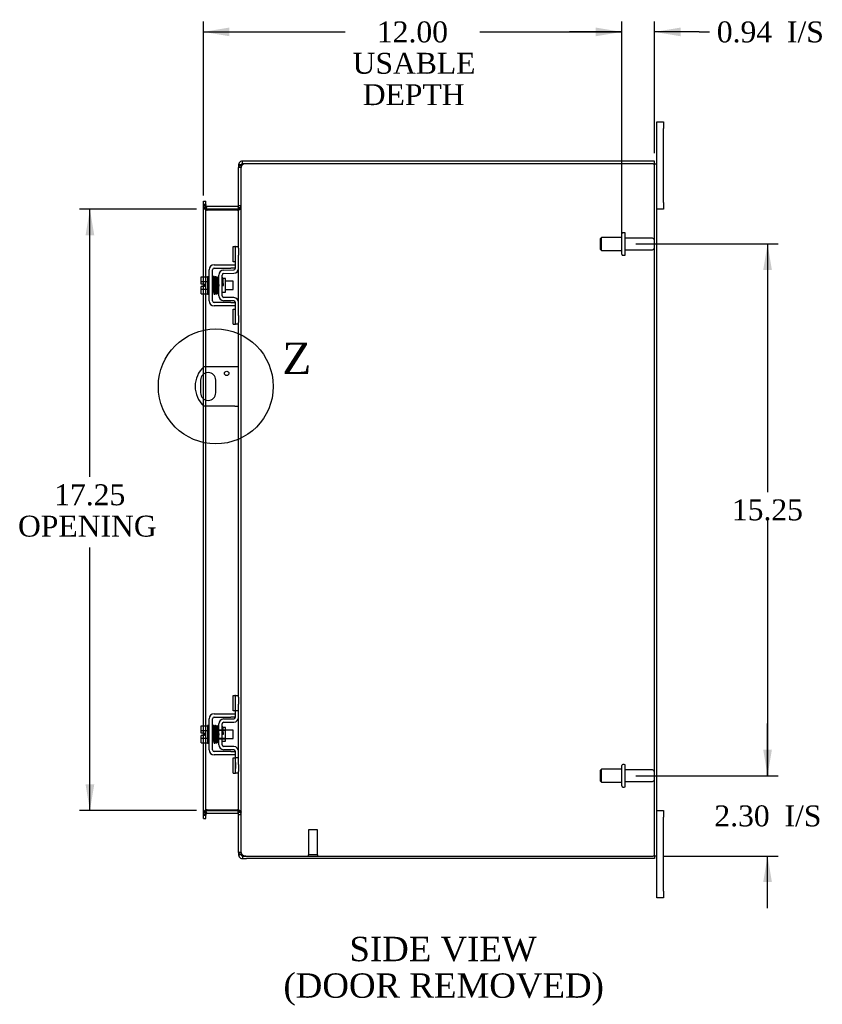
# Model space of a CAD drawing. Header units: inches. Extents: x 4 to 119, y 2 to 80.
# Tile 5 of 8: x 62 to 85, y 26 to 54. Entities that reach past the tile are written whole.
import ezdxf
from ezdxf.enums import TextEntityAlignment as Align
from ezdxf.lldxf.tags import DXFTag

# ---------------------------------------------------------------- set-up
doc = ezdxf.new("R2010")
doc.units = ezdxf.units.IN
doc.header["$MEASUREMENT"] = 0
doc.layers.get('0').update_dxf_attribs({"linetype": 'CONTINUOUS'})
for name, color, linetype in [('COM40153-1', 7, 'CONTINUOUS'), ('COM42667', 7, 'CONTINUOUS'), ('COM42780', 7, 'CONTINUOUS'), ('COM48471', 7, 'CONTINUOUS'), ('COM48507', 7, 'CONTINUOUS'), ('DEFAULT', 7, 'CONTINUOUS'), ('FET07710', 7, 'CONTINUOUS'), ('SCC19011', 7, 'CONTINUOUS'), ('SPR20265', 7, 'CONTINUOUS'), ('STD21878', 7, 'CONTINUOUS'), ('STD26094', 7, 'CONTINUOUS'), ('WAF25035', 7, 'CONTINUOUS')]:
    doc.layers.add(name, color=color, linetype=linetype)
doc.styles.add('SEACAD_TIMES_NEW_ROMAN', font='times.ttf')
tags = doc.linetypes.add('CENTER2', pattern=[1.125, 0.75, -0.125, 0.125, -0.125]).pattern_tags.tags
tags[10:11] = [DXFTag(74, 4), DXFTag(75, 0), DXFTag(340, '0'), DXFTag(46, 0.0), DXFTag(50, 0.0), DXFTag(44, 0.0), DXFTag(45, 0.0)]
tags[8:9] = [DXFTag(74, 4), DXFTag(75, 0), DXFTag(340, '0'), DXFTag(46, 0.0), DXFTag(50, 0.0), DXFTag(44, 0.0), DXFTag(45, 0.0)]
tags[6:7] = [DXFTag(74, 4), DXFTag(75, 0), DXFTag(340, '0'), DXFTag(46, 0.0), DXFTag(50, 0.0), DXFTag(44, 0.0), DXFTag(45, 0.0)]
tags[4:5] = [DXFTag(74, 4), DXFTag(75, 0), DXFTag(340, '0'), DXFTag(46, 0.0), DXFTag(50, 0.0), DXFTag(44, 0.0), DXFTag(45, 0.0)]

# ---------------------------------------------------------------- blocks, each defined once
blk = doc.blocks.new('GDIMGGROUP9')
at = {"layer": 'DEFAULT', "linetype": 'Continuous'}
for points in [[(83.167, 33.395), (82.917, 33.395), (83.042, 32.645)], [(83.167, 29.592), (83.042, 30.342), (82.917, 29.592)]]:
    blk.add_hatch(color=136, dxfattribs=at).paths.add_polyline_path(points)
at = {"layer": 'DEFAULT', "color": 136, "linetype": 'Continuous'}
for p, q in [((83.042, 32.645), (83.042, 34.145)), ((79.261, 32.645), (83.342, 32.645)), ((80.062, 30.342), (83.342, 30.342)), ((83.042, 28.842), (83.042, 30.342))]:
    blk.add_line(p, q, dxfattribs=at)
at = {"layer": 'DEFAULT', "color": 136, "linetype": 'Continuous', "style": 'SEACAD_TIMES_NEW_ROMAN'}
for s, p in [('2.30', (81.516, 31.793)), ('I/S', (83.529, 31.793))]:
    blk.add_text(s, height=0.6, dxfattribs=at).set_placement(p, align=Align.TOP_LEFT)
blk = doc.blocks.new('GDIMGGROUP10')
at = {"layer": 'DEFAULT', "linetype": 'Continuous'}
for points in [[(83.167, 47.145), (83.042, 47.895), (82.917, 47.145)], [(83.167, 33.395), (82.917, 33.395), (83.042, 32.645)]]:
    blk.add_hatch(color=136, dxfattribs=at).paths.add_polyline_path(points)
at = {"layer": 'DEFAULT', "color": 136, "linetype": 'Continuous'}
for p, q in [((79.261, 47.895), (83.342, 47.895)), ((83.042, 47.895), (83.042, 40.78)), ((83.042, 39.97), (83.042, 32.645)), ((79.261, 32.645), (83.342, 32.645))]:
    blk.add_line(p, q, dxfattribs=at)
at = {"layer": 'DEFAULT', "color": 136, "linetype": 'Continuous', "style": 'SEACAD_TIMES_NEW_ROMAN'}
blk.add_text('15.25', height=0.6, dxfattribs=at).set_placement((82.018, 40.57), align=Align.TOP_LEFT)
blk = doc.blocks.new('GDIMGGROUP19')
at = {"layer": 'DEFAULT', "linetype": 'Continuous'}
for points in [[(63.478, 48.145), (63.728, 48.145), (63.603, 48.895)], [(63.478, 32.395), (63.603, 31.645), (63.728, 32.395)]]:
    blk.add_hatch(color=136, dxfattribs=at).paths.add_polyline_path(points)
at = {"layer": 'DEFAULT', "color": 136, "linetype": 'Continuous'}
for p, q in [((66.665, 48.895), (63.303, 48.895)), ((63.603, 41.213), (63.603, 48.895)), ((63.603, 31.645), (63.603, 39.188)), ((66.665, 31.645), (63.303, 31.645))]:
    blk.add_line(p, q, dxfattribs=at)
at = {"layer": 'DEFAULT', "color": 136, "linetype": 'Continuous', "style": 'SEACAD_TIMES_NEW_ROMAN'}
for s, p in [('17.25', (62.579, 41.003)), ('OPENING ', (61.541, 40.103))]:
    blk.add_text(s, height=0.6, dxfattribs=at).set_placement(p, align=Align.TOP_LEFT)
blk = doc.blocks.new('GDIMGGROUP25')
at = {"layer": 'DEFAULT', "linetype": 'Continuous'}
for points in [[(67.607, 54.103), (66.857, 53.978), (67.607, 53.853)], [(78.111, 54.103), (78.111, 53.853), (78.861, 53.978)]]:
    blk.add_hatch(color=136, dxfattribs=at).paths.add_polyline_path(points)
at = {"layer": 'DEFAULT', "color": 136, "linetype": 'Continuous'}
for p, q in [((66.857, 49.29), (66.857, 54.278)), ((78.861, 48.195), (78.861, 54.278)), ((66.857, 53.978), (70.929, 53.978)), ((74.79, 53.978), (78.861, 53.978))]:
    blk.add_line(p, q, dxfattribs=at)
at = {"layer": 'DEFAULT', "color": 136, "linetype": 'Continuous', "style": 'SEACAD_TIMES_NEW_ROMAN'}
for s, p in [('12.00', (71.836, 54.278)), ('USABLE', (71.139, 53.378)), ('DEPTH', (71.43, 52.478))]:
    blk.add_text(s, height=0.6, dxfattribs=at).set_placement(p, align=Align.TOP_LEFT)
blk = doc.blocks.new('GDIMGGROUP26')
at = {"layer": 'DEFAULT', "linetype": 'Continuous'}
for points in [[(78.111, 54.103), (78.111, 53.853), (78.861, 53.978)], [(80.548, 54.103), (79.798, 53.978), (80.548, 53.853)]]:
    blk.add_hatch(color=136, dxfattribs=at).paths.add_polyline_path(points)
at = {"layer": 'DEFAULT', "color": 136, "linetype": 'Continuous'}
for p, q in [((78.861, 48.195), (78.861, 54.278)), ((79.798, 50.498), (79.798, 54.278)), ((78.861, 53.978), (77.361, 53.978)), ((81.076, 53.978), (79.798, 53.978)), ((81.076, 53.978), (81.376, 53.978))]:
    blk.add_line(p, q, dxfattribs=at)
at = {"layer": 'DEFAULT', "color": 136, "linetype": 'Continuous', "style": 'SEACAD_TIMES_NEW_ROMAN'}
for s, p in [('0.94', (81.586, 54.278)), ('I/S', (83.599, 54.278))]:
    blk.add_text(s, height=0.6, dxfattribs=at).set_placement(p, align=Align.TOP_LEFT)
blk = doc.blocks.new('SE1')
at = {"color": 136, "linetype": 'Continuous', "style": 'SEACAD_TIMES_NEW_ROMAN'}
blk.add_text('Z', height=0.9, dxfattribs=at).set_placement((69.122, 45.067), align=Align.TOP_LEFT)
blk = doc.blocks.new('SE')
at = {"layer": 'DEFAULT', "color": 7, "linetype": 'CENTER2'}
blk.add_circle((67.214, 43.81), 1.648, dxfattribs=at)
at = {"layer": 'DEFAULT'}
blk.add_blockref('SE1', (0, 0), dxfattribs=at)

msp = doc.modelspace()

# ---------------------------------------------------------------- linework, layer by layer
at = {"layer": 'COM40153-1', "color": 7}
for p, q in [((67.762, 44.372), (66.874, 44.372)), ((67.87, 44.372), (67.762, 44.372)), ((66.777, 43.991), (66.777, 43.628)), ((67.214, 43.628), (67.214, 43.991)), ((67.762, 43.247), (66.874, 43.247)), ((67.762, 43.247), (67.87, 43.247))]:
    msp.add_line(p, q, dxfattribs=at)
msp.add_circle((67.526, 44.185), 0.0625, dxfattribs=at)
for centre, radius, start, end in [((67.37, 43.81), 0.75, 131.4096, 228.5904), ((66.995, 43.991), 0.218, 0, 180), ((66.995, 43.628), 0.218, 180, 0)]:
    msp.add_arc(centre, radius, start, end, dxfattribs=at)
at = {"layer": 'COM42667', "color": 7}
for p, q in [((67.168, 47.297), (67.65, 47.297)), ((67.168, 47.202), (67.65, 47.202)), ((67.65, 47.297), (67.775, 47.297)), ((67.775, 47.202), (67.65, 47.202)), ((67.025, 46.262), (67.025, 47.154)), ((67.12, 46.262), (67.12, 47.154)), ((67.65, 46.214), (67.168, 46.214)), ((67.65, 46.119), (67.168, 46.119)), ((67.65, 46.214), (67.775, 46.214)), ((67.775, 46.119), (67.65, 46.119)), ((67.025, 33.386), (67.025, 34.278)), ((67.12, 33.386), (67.12, 34.278)), ((67.168, 34.421), (67.65, 34.421)), ((67.168, 34.326), (67.65, 34.326)), ((67.65, 34.421), (67.775, 34.421)), ((67.775, 34.326), (67.65, 34.326)), ((67.65, 33.338), (67.168, 33.338)), ((67.65, 33.338), (67.775, 33.338)), ((67.65, 33.243), (67.168, 33.243)), ((67.775, 33.243), (67.65, 33.243))]:
    msp.add_line(p, q, dxfattribs=at)
for centre, radius, start, end in [((67.168, 47.154), 0.143, 90, 180), ((67.168, 47.154), 0.048, 90, 180), ((67.168, 46.262), 0.143, 180, 270), ((67.168, 46.262), 0.048, 180, 270), ((67.168, 34.278), 0.143, 90, 180), ((67.168, 34.278), 0.048, 90, 180), ((67.168, 33.386), 0.143, 180, 270), ((67.168, 33.386), 0.048, 180, 270)]:
    msp.add_arc(centre, radius, start, end, dxfattribs=at)
at = {"layer": 'COM42780', "color": 7}
for p, q in [((67.711, 47.386), (67.711, 47.823)), ((67.711, 47.823), (67.761, 47.823)), ((67.775, 47.823), (67.761, 47.823)), ((67.775, 47.573), (67.775, 47.823)), ((67.775, 47.823), (67.87, 47.823)), ((67.87, 47.777), (67.87, 47.573)), ((67.775, 47.201), (67.775, 47.573)), ((67.87, 47.201), (67.87, 47.573)), ((67.761, 47.386), (67.711, 47.386)), ((67.761, 47.386), (67.775, 47.386)), ((67.298, 46.411), (67.298, 47.005)), ((67.393, 46.411), (67.393, 47.005)), ((67.488, 46.903), (67.422, 46.903)), ((67.439, 47.148), (67.728, 47.153)), ((67.441, 47.053), (67.73, 47.058)), ((67.488, 46.513), (67.488, 46.903)), ((67.393, 46.513), (67.488, 46.513)), ((67.73, 46.358), (67.441, 46.363)), ((67.728, 46.263), (67.439, 46.268)), ((67.775, 45.843), (67.775, 46.215)), ((67.87, 45.843), (67.87, 46.215)), ((67.711, 45.593), (67.711, 46.03)), ((67.711, 46.03), (67.761, 46.03)), ((67.775, 46.03), (67.761, 46.03)), ((67.775, 45.593), (67.775, 45.843)), ((67.87, 45.843), (67.87, 45.639)), ((67.711, 45.593), (67.761, 45.593)), ((67.761, 45.593), (67.775, 45.593)), ((67.87, 45.593), (67.775, 45.593)), ((67.711, 34.51), (67.711, 34.947)), ((67.711, 34.947), (67.761, 34.947)), ((67.775, 34.947), (67.761, 34.947)), ((67.775, 34.697), (67.775, 34.947)), ((67.775, 34.947), (67.87, 34.947)), ((67.778, 34.51), (67.778, 34.947)), ((67.87, 34.901), (67.87, 34.697)), ((67.761, 34.51), (67.711, 34.51)), ((67.761, 34.51), (67.775, 34.51)), ((67.775, 34.325), (67.775, 34.697)), ((67.87, 34.51), (67.775, 34.51)), ((67.87, 34.325), (67.87, 34.697)), ((67.439, 34.272), (67.728, 34.277)), ((67.441, 34.177), (67.73, 34.182)), ((67.298, 33.535), (67.298, 34.129)), ((67.298, 33.957), (67.488, 33.957)), ((67.488, 33.938), (67.298, 33.938)), ((67.393, 33.535), (67.393, 34.129)), ((67.422, 34.027), (67.393, 34.027)), ((67.488, 34.027), (67.422, 34.027)), ((67.488, 33.637), (67.488, 34.027)), ((67.298, 33.725), (67.488, 33.725)), ((67.298, 33.707), (67.488, 33.707)), ((67.393, 33.637), (67.488, 33.637)), ((67.728, 33.387), (67.439, 33.392)), ((67.73, 33.482), (67.441, 33.487)), ((67.775, 32.967), (67.775, 33.339)), ((67.87, 32.967), (67.87, 33.339)), ((67.711, 32.717), (67.711, 33.154)), ((67.711, 33.154), (67.761, 33.154)), ((67.775, 33.154), (67.761, 33.154)), ((67.87, 33.154), (67.775, 33.154)), ((67.778, 32.717), (67.778, 33.154)), ((67.776, 33.022), (67.775, 33.022)), ((67.776, 32.991), (67.775, 32.991)), ((67.775, 32.717), (67.775, 32.967)), ((67.776, 32.912), (67.775, 32.912)), ((67.776, 32.907), (67.775, 32.907)), ((67.776, 32.882), (67.775, 32.882)), ((67.776, 32.848), (67.775, 32.848)), ((67.776, 33.022), (67.776, 32.907)), ((67.776, 32.907), (67.776, 32.882)), ((67.776, 32.882), (67.776, 32.848)), ((67.87, 32.967), (67.87, 32.763)), ((67.711, 32.717), (67.761, 32.717)), ((67.761, 32.717), (67.775, 32.717)), ((67.87, 32.717), (67.775, 32.717))]:
    msp.add_line(p, q, dxfattribs=at)
for centre, radius, start, end in [((67.727, 47.201), 0.048, 271, 0), ((67.727, 47.201), 0.143, 271, 0), ((67.441, 47.005), 0.143, 91, 180), ((67.441, 47.005), 0.048, 91, 180), ((67.441, 46.411), 0.143, 180, 269), ((67.441, 46.411), 0.048, 180, 269), ((67.727, 46.215), 0.143, 0, 89), ((67.727, 46.215), 0.048, 0, 89), ((67.441, 34.129), 0.143, 91, 180), ((67.441, 34.129), 0.048, 91, 180), ((67.727, 34.325), 0.048, 271, 0), ((67.727, 34.325), 0.143, 271, 0), ((67.441, 33.535), 0.143, 180, 269), ((67.441, 33.535), 0.048, 180, 269), ((67.727, 33.339), 0.048, 0, 89), ((67.727, 33.339), 0.143, 0, 89)]:
    msp.add_arc(centre, radius, start, end, dxfattribs=at)
at = {"layer": 'COM48471', "color": 7}
for p, q in [((67.942, 50.093), (67.87, 50.093)), ((67.87, 47.777), (67.87, 50.093)), ((67.942, 50.093), (67.948, 50.125)), ((67.942, 30.447), (67.942, 50.093)), ((79.762, 50.198), (68.096, 50.198)), ((79.762, 50.198), (79.87, 50.198)), ((79.798, 30.342), (79.798, 50.198)), ((79.87, 30.342), (79.87, 50.198)), ((66.857, 48.99), (66.857, 49.03)), ((66.929, 49.03), (66.857, 49.03)), ((66.857, 46.949), (66.857, 48.99)), ((66.929, 48.955), (66.857, 48.955)), ((66.929, 49.03), (66.929, 48.99)), ((66.929, 46.949), (66.929, 48.99)), ((66.953, 48.87), (66.929, 48.87)), ((66.953, 48.87), (66.965, 48.87)), ((67.834, 48.87), (66.965, 48.87)), ((67.834, 48.87), (67.844, 48.87)), ((67.844, 48.87), (67.865, 48.87)), ((67.87, 48.944), (67.942, 48.944)), ((67.87, 46.215), (67.87, 47.201)), ((66.857, 46.742), (66.857, 46.949)), ((66.929, 46.467), (66.929, 46.949)), ((66.857, 46.674), (66.857, 46.742)), ((66.857, 46.467), (66.857, 46.674)), ((66.857, 44.357), (66.857, 46.467)), ((66.929, 44.372), (66.929, 46.467)), ((67.87, 34.901), (67.87, 45.639)), ((66.857, 44.161), (66.857, 44.357)), ((66.929, 44.2), (66.929, 44.372)), ((66.857, 43.459), (66.857, 44.161)), ((66.929, 43.42), (66.929, 44.2)), ((66.857, 43.263), (66.857, 43.459)), ((66.857, 34.073), (66.857, 43.263)), ((66.929, 43.247), (66.929, 43.42)), ((66.929, 34.073), (66.929, 43.247)), ((67.87, 33.339), (67.87, 34.325)), ((66.857, 33.866), (66.857, 34.073)), ((66.929, 33.591), (66.929, 34.073)), ((66.857, 33.798), (66.857, 33.866)), ((66.857, 33.591), (66.857, 33.798)), ((66.857, 31.549), (66.857, 33.591)), ((66.929, 31.549), (66.929, 33.591)), ((67.87, 30.447), (67.87, 32.763)), ((66.953, 31.67), (66.929, 31.67)), ((66.965, 31.67), (66.953, 31.67)), ((66.965, 31.67), (67.834, 31.67)), ((67.844, 31.67), (67.834, 31.67)), ((67.844, 31.67), (67.865, 31.67)), ((66.929, 31.585), (66.857, 31.585)), ((66.857, 31.509), (66.857, 31.549)), ((66.857, 31.509), (66.929, 31.509)), ((66.929, 31.549), (66.929, 31.509)), ((67.87, 31.596), (67.942, 31.596)), ((67.942, 30.447), (67.87, 30.447)), ((67.948, 30.414), (67.942, 30.447)), ((68.096, 30.342), (79.762, 30.342)), ((79.87, 30.342), (79.762, 30.342))]:
    msp.add_line(p, q, dxfattribs=at)
for centre, radius, start, end in [((67.918, 50.089), 0.0474, 129.5351, 175.4044), ((68.024, 49.954), 0.219, 101.9896, 128.4732), ((68.039, 50.093), 0.0967, 128.9792, 160.4725), ((68.096, 49.948), 0.25, 90, 118.1546), ((67.118, 48.962), 0.189, 182.2399, 209.1867), ((67.728, 48.952), 0.142, 324.6894, 356.6558), ((67.118, 31.578), 0.189, 150.8133, 177.7601), ((67.728, 31.587), 0.142, 3.3442, 35.3106), ((67.918, 30.451), 0.0474, 184.5956, 230.4649), ((68.039, 30.447), 0.0967, 199.5275, 231.0208), ((68.096, 30.592), 0.25, 241.8454, 270)]:
    msp.add_arc(centre, radius, start, end, dxfattribs=at)
for points, knots in [([(66.857, 48.955), (66.857, 48.948), (66.859, 48.941), (66.866, 48.926), (66.871, 48.919), (66.883, 48.905), (66.891, 48.898), (66.909, 48.884), (66.918, 48.877), (66.929, 48.87)], [0, 0, 0, 0, 0.25, 0.25, 0.5, 0.5, 0.75, 0.75, 1, 1, 1, 1]), ([(66.929, 48.87), (66.918, 48.877), (66.909, 48.884), (66.891, 48.898), (66.883, 48.905), (66.877, 48.912)], [0, 0, 0, 0, 0.25, 0.25, 0.5, 0.5, 0.5, 0.5]), ([(67.865, 48.87), (67.876, 48.876), (67.886, 48.882), (67.905, 48.895), (67.914, 48.901), (67.928, 48.913), (67.933, 48.919), (67.94, 48.932), (67.942, 48.938), (67.942, 48.944)], [0, 0, 0, 0, 0.25, 0.25, 0.5, 0.5, 0.75, 0.75, 1, 1, 1, 1]), ([(66.929, 31.67), (66.918, 31.663), (66.909, 31.656), (66.891, 31.641), (66.883, 31.634), (66.871, 31.62), (66.866, 31.613), (66.859, 31.599), (66.857, 31.592), (66.857, 31.585)], [0, 0, 0, 0, 0.25, 0.25, 0.5, 0.5, 0.75, 0.75, 1, 1, 1, 1]), ([(67.865, 31.67), (67.876, 31.663), (67.886, 31.657), (67.905, 31.645), (67.914, 31.639), (67.928, 31.626), (67.933, 31.62), (67.94, 31.608), (67.942, 31.602), (67.942, 31.596)], [0, 0, 0, 0, 0.25, 0.25, 0.5, 0.5, 0.75, 0.75, 1, 1, 1, 1]), ([(67.942, 31.596), (67.942, 31.602), (67.94, 31.608), (67.933, 31.62), (67.928, 31.626), (67.914, 31.639), (67.905, 31.645), (67.886, 31.657), (67.876, 31.663), (67.865, 31.67)], [0, 0, 0, 0, 0.25, 0.25, 0.5, 0.5, 0.75, 0.75, 1, 1, 1, 1]), ([(67.887, 30.414), (67.889, 30.413), (67.891, 30.411), (67.895, 30.408), (67.899, 30.405), (67.903, 30.402), (67.908, 30.399), (67.913, 30.396), (67.918, 30.393), (67.926, 30.39), (67.936, 30.385), (67.948, 30.381), (67.959, 30.377), (67.969, 30.374), (67.975, 30.372), (67.978, 30.371)], [0, 0, 0, 0, 0.058508, 0.117588, 0.177234, 0.23744, 0.298196, 0.359495, 0.421327, 0.483683, 0.609872, 0.738031, 0.824554, 0.911887, 1, 1, 1, 1])]:
    msp.add_open_spline(points, degree=3, knots=knots, dxfattribs=at)
at = {"layer": 'COM48507', "color": 7}
for p, q in [((67.978, 50.198), (67.978, 50.27)), ((68.096, 50.27), (67.978, 50.27)), ((79.798, 50.27), (68.096, 50.27)), ((79.798, 50.198), (79.798, 50.27)), ((67.87, 50.162), (67.87, 50.093)), ((67.942, 50.162), (67.87, 50.162)), ((67.948, 50.181), (67.942, 50.162)), ((67.942, 50.162), (67.942, 50.093)), ((68.096, 50.198), (67.978, 50.198)), ((66.857, 49.125), (66.929, 49.125)), ((66.857, 49.054), (66.857, 49.125)), ((66.857, 49.03), (66.857, 49.054)), ((66.929, 49.003), (66.857, 49.003)), ((66.929, 49.054), (66.929, 49.125)), ((66.929, 49.03), (66.929, 49.054)), ((66.935, 48.918), (66.929, 48.901)), ((66.953, 48.969), (66.935, 48.918)), ((67.834, 48.967), (66.965, 48.967)), ((67.834, 48.895), (66.965, 48.895)), ((67.844, 48.968), (67.863, 48.906)), ((67.863, 48.906), (67.865, 48.899)), ((67.87, 49.003), (67.942, 49.003)), ((66.935, 31.621), (66.929, 31.638)), ((66.965, 31.645), (67.834, 31.645)), ((67.844, 31.571), (67.863, 31.634)), ((67.863, 31.634), (67.865, 31.641)), ((66.929, 31.537), (66.857, 31.537)), ((66.857, 31.485), (66.857, 31.509)), ((66.857, 31.415), (66.857, 31.485)), ((66.857, 31.415), (66.929, 31.415)), ((66.929, 31.485), (66.929, 31.509)), ((66.929, 31.415), (66.929, 31.485)), ((66.953, 31.571), (66.935, 31.621)), ((66.965, 31.573), (67.834, 31.573)), ((67.87, 31.537), (67.942, 31.537)), ((67.87, 30.447), (67.87, 30.378)), ((67.942, 30.378), (67.87, 30.378)), ((67.942, 30.447), (67.942, 30.378)), ((67.942, 30.378), (67.948, 30.358)), ((67.978, 30.342), (67.978, 30.27)), ((67.978, 30.342), (68.096, 30.342)), ((67.978, 30.27), (68.096, 30.27)), ((79.798, 30.27), (68.096, 30.27)), ((79.798, 30.342), (79.798, 30.27))]:
    msp.add_line(p, q, dxfattribs=at)
for centre, radius, start, end in [((67.978, 50.162), 0.108, 90, 147.3569), ((67.978, 50.162), 0.108, 147.3569, 180), ((67.978, 50.162), 0.036, 90, 147.3569), ((66.965, 49.003), 0.108, 180, 250.2179), ((66.965, 49.003), 0.036, 180, 250.2179), ((66.965, 49.003), 0.108, 250.2179, 257.0013), ((66.965, 49.003), 0.108, 257.0013, 270), ((66.965, 49.003), 0.036, 250.2179, 270), ((67.834, 49.003), 0.036, 270, 286.2205), ((67.834, 49.003), 0.108, 270, 286.2205), ((67.834, 49.003), 0.036, 286.2205, 0), ((67.834, 49.003), 0.108, 286.2205, 360), ((66.965, 31.537), 0.108, 109.7821, 180), ((66.965, 31.537), 0.108, 102.9987, 109.7821), ((66.965, 31.537), 0.108, 90, 102.9987), ((67.834, 31.537), 0.108, 73.7795, 90), ((67.834, 31.537), 0.108, 0, 73.7795), ((66.965, 31.537), 0.036, 109.7821, 180), ((66.965, 31.537), 0.036, 90, 109.7821), ((67.834, 31.537), 0.036, 73.7795, 90), ((67.834, 31.537), 0.036, 0, 73.7795), ((67.978, 30.378), 0.108, 180, 212.6431), ((67.978, 30.378), 0.108, 212.6431, 270), ((67.978, 30.378), 0.036, 212.6431, 270)]:
    msp.add_arc(centre, radius, start, end, dxfattribs=at)
at = {"layer": 'FET07710', "color": 7}
for p, q in [((79.87, 51.207), (79.87, 51.395)), ((79.87, 51.395), (80.057, 51.395)), ((79.87, 50.198), (79.87, 51.207)), ((80.057, 51.395), (80.057, 51.207)), ((80.057, 49.082), (80.057, 51.207)), ((80.057, 48.895), (79.87, 48.895)), ((80.057, 49.082), (80.057, 48.895)), ((79.87, 31.645), (80.057, 31.645)), ((80.057, 31.645), (80.057, 31.457)), ((80.057, 29.332), (80.057, 31.457)), ((79.87, 29.332), (79.87, 30.342)), ((79.87, 29.145), (79.87, 29.332)), ((80.057, 29.145), (79.87, 29.145)), ((80.057, 29.332), (80.057, 29.145))]:
    msp.add_line(p, q, dxfattribs=at)
at = {"layer": 'SCC19011', "color": 7}
for p, q in [((66.799, 46.949), (66.98, 46.949)), ((66.799, 46.817), (66.799, 46.949)), ((66.799, 46.817), (66.98, 46.817)), ((66.799, 46.742), (66.799, 46.817)), ((66.894, 46.742), (66.799, 46.742)), ((66.799, 46.599), (66.799, 46.674)), ((66.894, 46.674), (66.799, 46.674)), ((66.799, 46.599), (66.98, 46.599)), ((66.799, 46.467), (66.799, 46.599)), ((66.894, 46.674), (66.894, 46.742)), ((67.143, 46.83), (67.12, 46.83)), ((67.193, 46.83), (67.178, 46.83)), ((67.243, 46.83), (67.228, 46.83)), ((67.293, 46.83), (67.278, 46.83)), ((67.712, 46.83), (67.488, 46.83)), ((67.712, 46.586), (67.712, 46.83)), ((66.799, 46.467), (66.98, 46.467)), ((67.12, 46.586), (67.152, 46.586)), ((67.187, 46.586), (67.202, 46.586)), ((67.237, 46.586), (67.252, 46.586)), ((67.287, 46.586), (67.298, 46.586)), ((67.488, 46.586), (67.712, 46.586)), ((66.799, 34.073), (66.98, 34.073)), ((66.799, 33.941), (66.799, 34.073)), ((66.799, 33.941), (66.98, 33.941)), ((66.799, 33.866), (66.799, 33.941)), ((67.143, 33.954), (67.12, 33.954)), ((67.193, 33.954), (67.178, 33.954)), ((67.243, 33.954), (67.228, 33.954)), ((67.293, 33.954), (67.278, 33.954)), ((67.712, 33.954), (67.488, 33.954)), ((67.712, 33.71), (67.712, 33.954)), ((66.894, 33.866), (66.799, 33.866)), ((66.799, 33.723), (66.799, 33.798)), ((66.894, 33.798), (66.799, 33.798)), ((66.799, 33.723), (66.98, 33.723)), ((66.799, 33.591), (66.799, 33.723)), ((66.894, 33.798), (66.894, 33.866)), ((67.12, 33.71), (67.152, 33.71)), ((67.187, 33.71), (67.202, 33.71)), ((67.237, 33.71), (67.252, 33.71)), ((67.287, 33.71), (67.298, 33.71)), ((67.488, 33.71), (67.712, 33.71)), ((66.799, 33.591), (66.98, 33.591))]:
    msp.add_line(p, q, dxfattribs=at)
at = {"layer": 'SPR20265', "color": 7}
for p, q in [((67.397, 46.708), (67.432, 46.708)), ((67.397, 33.832), (67.432, 33.832))]:
    msp.add_line(p, q, dxfattribs=at)
for centre, radius, start, end in [((72.101, 46.529), 4.985, 175.1825, 176.5376), ((67.252, 46.932), 0.0181, 0.2962, 180.6354), ((72.07, 46.53), 4.919, 179.5817, 179.9446), ((72.101, 33.653), 4.985, 175.1825, 176.5376), ((67.252, 34.056), 0.0181, 0.2962, 180.6354), ((72.07, 33.654), 4.919, 179.5817, 179.9446)]:
    msp.add_arc(centre, radius, start, end, dxfattribs=at)
for centre in [(67.134, 46.535), (67.134, 33.659)]:
    msp.add_ellipse(centre, major_axis=(-0.0175, 0), ratio=0.707107, start_param=0.666946, end_param=5.616239, dxfattribs=at)
for points, knots in [([(67.169, 46.95), (67.169, 46.95), (67.169, 46.951), (67.169, 46.954), (67.168, 46.956), (67.166, 46.959), (67.164, 46.961), (67.161, 46.963), (67.158, 46.965), (67.154, 46.966), (67.148, 46.965), (67.14, 46.962), (67.134, 46.953), (67.134, 46.947), (67.133, 46.944)], [0.0247586, 0.0247586, 0.0247586, 0.0247586, 0.0394799, 0.0780267, 0.1170502, 0.1577954, 0.2011902, 0.2478129, 0.2979655, 0.3517973, 0.4729948, 0.6248981, 0.8034762, 1, 1, 1, 1]), ([(67.135, 46.945), (67.136, 46.945), (67.137, 46.942), (67.14, 46.912), (67.142, 46.857), (67.144, 46.802), (67.146, 46.755), (67.147, 46.705), (67.149, 46.654), (67.151, 46.605), (67.153, 46.559), (67.154, 46.52), (67.156, 46.491), (67.158, 46.472), (67.159, 46.47), (67.16, 46.469)], [0.041658, 0.041658, 0.041658, 0.041658, 0.1062331, 0.2177365, 0.3345116, 0.3951575, 0.4571173, 0.5204025, 0.5850154, 0.650919, 0.7181243, 0.7866617, 0.856475, 0.927577, 0.9945625, 0.9945625, 0.9945625, 0.9945625]), ([(67.195, 46.473), (67.194, 46.475), (67.192, 46.48), (67.189, 46.523), (67.187, 46.583), (67.185, 46.641), (67.183, 46.69), (67.181, 46.74), (67.18, 46.79), (67.178, 46.838), (67.176, 46.88), (67.174, 46.916), (67.172, 46.94), (67.171, 46.951), (67.17, 46.952), (67.169, 46.951)], [0.0084013, 0.0084013, 0.0084013, 0.0084013, 0.1047673, 0.2149815, 0.3308118, 0.3911182, 0.4528716, 0.5160814, 0.5807303, 0.6468516, 0.7144807, 0.783578, 0.8541849, 0.926338, 0.9626406, 0.9626406, 0.9626406, 0.9626406]), ([(67.184, 46.943), (67.183, 46.938), (67.181, 46.916), (67.179, 46.874), (67.178, 46.848), (67.177, 46.846)], [0.1075026, 0.1075026, 0.1075026, 0.1075026, 0.219859, 0.336958, 0.3455788, 0.3455788, 0.3455788, 0.3455788]), ([(67.222, 46.933), (67.221, 46.938), (67.22, 46.945), (67.213, 46.954), (67.208, 46.957), (67.203, 46.958), (67.2, 46.958), (67.196, 46.957), (67.192, 46.955), (67.189, 46.952), (67.187, 46.948), (67.186, 46.944), (67.186, 46.941), (67.186, 46.94)], [0, 0, 0, 0, 0.337377, 0.476585, 0.593946, 0.643993, 0.690857, 0.738213, 0.787078, 0.837877, 0.890521, 0.944659, 1, 1, 1, 1]), ([(67.186, 46.935), (67.187, 46.927), (67.189, 46.912), (67.192, 46.857), (67.195, 46.786), (67.197, 46.706), (67.2, 46.627), (67.203, 46.557), (67.206, 46.503), (67.207, 46.489), (67.208, 46.481)], [0, 0, 0, 0, 0.125356, 0.250547, 0.375714, 0.500726, 0.625702, 0.75054, 0.875328, 1, 1, 1, 1]), ([(67.243, 46.483), (67.242, 46.491), (67.241, 46.505), (67.238, 46.558), (67.235, 46.627), (67.232, 46.706), (67.23, 46.787), (67.227, 46.857), (67.224, 46.913), (67.222, 46.929), (67.221, 46.937)], [0, 0, 0, 0, 0.123677, 0.247763, 0.372182, 0.497025, 0.622181, 0.747773, 0.873664, 1, 1, 1, 1]), ([(67.235, 46.935), (67.234, 46.932), (67.232, 46.925), (67.229, 46.887), (67.228, 46.855), (67.227, 46.843)], [0, 0, 0, 0, 0.1069729, 0.2190176, 0.2772299, 0.2772299, 0.2772299, 0.2772299]), ([(67.235, 46.931), (67.236, 46.929), (67.238, 46.924), (67.241, 46.88), (67.244, 46.811), (67.246, 46.737), (67.249, 46.675), (67.25, 46.628), (67.252, 46.584), (67.254, 46.545), (67.256, 46.514), (67.258, 46.492), (67.259, 46.483), (67.26, 46.483), (67.26, 46.483)], [0.0031575, 0.0031575, 0.0031575, 0.0031575, 0.106276, 0.2177664, 0.3343795, 0.4562757, 0.5195077, 0.5840716, 0.6500082, 0.7172741, 0.7858907, 0.8559002, 0.9272657, 0.9562295, 0.9562295, 0.9562295, 0.9562295]), ([(67.294, 46.491), (67.294, 46.491), (67.293, 46.493), (67.29, 46.519), (67.288, 46.567), (67.286, 46.618), (67.284, 46.661), (67.282, 46.708), (67.281, 46.755), (67.279, 46.802), (67.277, 46.846), (67.275, 46.883), (67.273, 46.912), (67.272, 46.931), (67.27, 46.934), (67.27, 46.935)], [0.0493682, 0.0493682, 0.0493682, 0.0493682, 0.1041505, 0.2141198, 0.3297994, 0.3901531, 0.4519694, 0.5152557, 0.5800319, 0.6463064, 0.7140466, 0.7832821, 0.8540388, 0.9262663, 0.9997798, 0.9997798, 0.9997798, 0.9997798]), ([(67.298, 46.942), (67.296, 46.942), (67.291, 46.94), (67.284, 46.93), (67.283, 46.919), (67.28, 46.893), (67.279, 46.863), (67.278, 46.845), (67.277, 46.837)], [0.5049436, 0.5049436, 0.5049436, 0.5049436, 0.5126381, 0.5301382, 0.5631975, 0.6133029, 0.6453829, 0.6655854, 0.6655854, 0.6655854, 0.6655854]), ([(67.288, 46.915), (67.288, 46.914), (67.288, 46.908), (67.29, 46.884), (67.292, 46.846), (67.294, 46.803), (67.296, 46.749), (67.297, 46.707), (67.298, 46.683), (67.298, 46.681)], [0.5252176, 0.5252176, 0.5252176, 0.5252176, 0.5500519, 0.604828, 0.6390024, 0.6775462, 0.720453, 0.7677407, 0.7732337, 0.7732337, 0.7732337, 0.7732337]), ([(67.42, 46.91), (67.42, 46.911), (67.42, 46.914), (67.418, 46.918), (67.416, 46.921), (67.413, 46.924), (67.409, 46.926), (67.404, 46.927), (67.399, 46.927), (67.395, 46.926), (67.393, 46.925)], [0, 0, 0, 0, 0.0589773, 0.1211115, 0.1849679, 0.2490189, 0.31194, 0.3728411, 0.4898099, 0.5959107, 0.5959107, 0.5959107, 0.5959107]), ([(67.432, 46.708), (67.432, 46.723), (67.431, 46.749), (67.429, 46.789), (67.427, 46.826), (67.426, 46.858), (67.424, 46.884), (67.422, 46.902), (67.421, 46.911), (67.42, 46.912), (67.42, 46.912)], [0, 0, 0, 0, 0.1236932, 0.2477957, 0.3722334, 0.4970307, 0.6222178, 0.7477992, 0.8737106, 0.9604174, 0.9604174, 0.9604174, 0.9604174]), ([(67.393, 46.804), (67.394, 46.799), (67.394, 46.781), (67.396, 46.749), (67.397, 46.723), (67.397, 46.708)], [0.6947964, 0.6947964, 0.6947964, 0.6947964, 0.7496304, 0.874808, 1, 1, 1, 1]), ([(67.159, 46.471), (67.16, 46.47), (67.16, 46.467), (67.161, 46.463), (67.164, 46.459), (67.168, 46.456), (67.174, 46.453), (67.181, 46.453), (67.187, 46.456), (67.192, 46.461), (67.195, 46.466), (67.195, 46.47), (67.196, 46.472)], [0, 0, 0, 0, 0.065589, 0.134096, 0.204, 0.273642, 0.405923, 0.527776, 0.652215, 0.775569, 0.89228, 1, 1, 1, 1]), ([(67.195, 46.469), (67.196, 46.473), (67.198, 46.481), (67.2, 46.523), (67.202, 46.557), (67.202, 46.57)], [0, 0, 0, 0, 0.1087369, 0.2223139, 0.2823724, 0.2823724, 0.2823724, 0.2823724]), ([(67.208, 46.485), (67.208, 46.48), (67.209, 46.473), (67.216, 46.465), (67.222, 46.462), (67.227, 46.462), (67.23, 46.462), (67.234, 46.463), (67.237, 46.465), (67.24, 46.468), (67.243, 46.471), (67.244, 46.475), (67.244, 46.478), (67.244, 46.479)], [0, 0, 0, 0, 0.324319, 0.462115, 0.581304, 0.633213, 0.682431, 0.732423, 0.783847, 0.836789, 0.89085, 0.94542, 1, 1, 1, 1]), ([(67.246, 46.479), (67.247, 46.483), (67.249, 46.506), (67.251, 46.548), (67.252, 46.574), (67.252, 46.576)], [0.1089671, 0.1089671, 0.1089671, 0.1089671, 0.2224256, 0.3403895, 0.3502806, 0.3502806, 0.3502806, 0.3502806]), ([(67.26, 46.484), (67.261, 46.483), (67.261, 46.481), (67.262, 46.479), (67.264, 46.476), (67.266, 46.474), (67.268, 46.472), (67.271, 46.47), (67.276, 46.469), (67.282, 46.47), (67.289, 46.474), (67.295, 46.482), (67.296, 46.489), (67.297, 46.492)], [0.0423433, 0.0423433, 0.0423433, 0.0423433, 0.0780693, 0.1166064, 0.1566075, 0.1991192, 0.2448555, 0.2942488, 0.3475582, 0.468612, 0.6213089, 0.801496, 1, 1, 1, 1]), ([(67.394, 46.496), (67.395, 46.499), (67.396, 46.504), (67.397, 46.512), (67.397, 46.514)], [0.53014438, 0.53014438, 0.53014438, 0.53014438, 0.5577634, 0.5731101, 0.5731101, 0.5731101, 0.5731101]), ([(67.169, 34.074), (67.169, 34.074), (67.169, 34.075), (67.169, 34.078), (67.168, 34.08), (67.166, 34.083), (67.164, 34.085), (67.161, 34.087), (67.158, 34.089), (67.154, 34.09), (67.148, 34.089), (67.14, 34.086), (67.134, 34.077), (67.134, 34.071), (67.133, 34.068)], [0.0247586, 0.0247586, 0.0247586, 0.0247586, 0.0394799, 0.0780267, 0.1170502, 0.1577954, 0.2011902, 0.2478129, 0.2979655, 0.3517973, 0.4729948, 0.6248981, 0.8034762, 1, 1, 1, 1]), ([(67.135, 34.069), (67.136, 34.069), (67.137, 34.066), (67.14, 34.036), (67.142, 33.981), (67.144, 33.926), (67.146, 33.879), (67.147, 33.829), (67.149, 33.778), (67.151, 33.729), (67.153, 33.683), (67.154, 33.644), (67.156, 33.615), (67.158, 33.596), (67.159, 33.594), (67.16, 33.593)], [0.041658, 0.041658, 0.041658, 0.041658, 0.1062331, 0.2177365, 0.3345116, 0.3951575, 0.4571173, 0.5204025, 0.5850154, 0.650919, 0.7181243, 0.7866617, 0.856475, 0.927577, 0.9945625, 0.9945625, 0.9945625, 0.9945625]), ([(67.195, 33.597), (67.194, 33.599), (67.192, 33.604), (67.189, 33.647), (67.187, 33.707), (67.185, 33.765), (67.183, 33.814), (67.181, 33.864), (67.18, 33.914), (67.178, 33.962), (67.176, 34.004), (67.174, 34.04), (67.172, 34.064), (67.171, 34.075), (67.17, 34.076), (67.169, 34.075)], [0.0084013, 0.0084013, 0.0084013, 0.0084013, 0.1047673, 0.2149815, 0.3308118, 0.3911182, 0.4528716, 0.5160814, 0.5807303, 0.6468516, 0.7144807, 0.783578, 0.8541849, 0.926338, 0.9626406, 0.9626406, 0.9626406, 0.9626406]), ([(67.184, 34.067), (67.183, 34.062), (67.181, 34.04), (67.179, 33.998), (67.178, 33.972), (67.177, 33.97)], [0.1075026, 0.1075026, 0.1075026, 0.1075026, 0.219859, 0.336958, 0.3455788, 0.3455788, 0.3455788, 0.3455788]), ([(67.222, 34.057), (67.221, 34.062), (67.22, 34.069), (67.213, 34.078), (67.208, 34.081), (67.203, 34.082), (67.2, 34.082), (67.196, 34.081), (67.192, 34.079), (67.189, 34.076), (67.187, 34.072), (67.186, 34.068), (67.186, 34.065), (67.186, 34.064)], [0, 0, 0, 0, 0.337377, 0.476585, 0.593946, 0.643993, 0.690857, 0.738213, 0.787078, 0.837877, 0.890521, 0.944659, 1, 1, 1, 1]), ([(67.186, 34.059), (67.187, 34.051), (67.189, 34.036), (67.192, 33.981), (67.195, 33.91), (67.197, 33.83), (67.2, 33.751), (67.203, 33.681), (67.206, 33.627), (67.207, 33.613), (67.208, 33.605)], [0, 0, 0, 0, 0.125356, 0.250547, 0.375714, 0.500726, 0.625702, 0.75054, 0.875328, 1, 1, 1, 1]), ([(67.243, 33.607), (67.242, 33.615), (67.241, 33.629), (67.238, 33.682), (67.235, 33.751), (67.232, 33.83), (67.23, 33.911), (67.227, 33.981), (67.224, 34.037), (67.222, 34.053), (67.221, 34.061)], [0, 0, 0, 0, 0.123677, 0.247763, 0.372182, 0.497025, 0.622181, 0.747773, 0.873664, 1, 1, 1, 1]), ([(67.235, 34.059), (67.234, 34.056), (67.232, 34.049), (67.229, 34.011), (67.228, 33.979), (67.227, 33.967)], [0, 0, 0, 0, 0.1069729, 0.2190176, 0.2772299, 0.2772299, 0.2772299, 0.2772299]), ([(67.235, 34.055), (67.236, 34.053), (67.238, 34.048), (67.241, 34.004), (67.244, 33.935), (67.246, 33.861), (67.249, 33.799), (67.25, 33.752), (67.252, 33.708), (67.254, 33.669), (67.256, 33.638), (67.258, 33.616), (67.259, 33.607), (67.26, 33.607), (67.26, 33.607)], [0.0031575, 0.0031575, 0.0031575, 0.0031575, 0.106276, 0.2177664, 0.3343795, 0.4562757, 0.5195077, 0.5840716, 0.6500082, 0.7172741, 0.7858907, 0.8559002, 0.9272657, 0.9562295, 0.9562295, 0.9562295, 0.9562295]), ([(67.294, 33.615), (67.294, 33.615), (67.293, 33.617), (67.29, 33.643), (67.288, 33.691), (67.286, 33.742), (67.284, 33.785), (67.282, 33.832), (67.281, 33.879), (67.279, 33.926), (67.277, 33.97), (67.275, 34.007), (67.273, 34.036), (67.272, 34.055), (67.27, 34.058), (67.27, 34.059)], [0.0493682, 0.0493682, 0.0493682, 0.0493682, 0.1041505, 0.2141198, 0.3297994, 0.3901531, 0.4519694, 0.5152557, 0.5800319, 0.6463064, 0.7140466, 0.7832821, 0.8540388, 0.9262663, 0.9997798, 0.9997798, 0.9997798, 0.9997798]), ([(67.298, 34.066), (67.296, 34.066), (67.291, 34.064), (67.284, 34.054), (67.283, 34.043), (67.28, 34.017), (67.279, 33.987), (67.278, 33.969), (67.277, 33.961)], [0.5049436, 0.5049436, 0.5049436, 0.5049436, 0.5126381, 0.5301382, 0.5631975, 0.6133029, 0.6453829, 0.6655854, 0.6655854, 0.6655854, 0.6655854]), ([(67.288, 34.039), (67.288, 34.038), (67.288, 34.032), (67.29, 34.008), (67.292, 33.97), (67.294, 33.927), (67.296, 33.873), (67.297, 33.831), (67.298, 33.807), (67.298, 33.805)], [0.5252176, 0.5252176, 0.5252176, 0.5252176, 0.5500519, 0.604828, 0.6390024, 0.6775462, 0.720453, 0.7677407, 0.7732337, 0.7732337, 0.7732337, 0.7732337]), ([(67.42, 34.034), (67.42, 34.035), (67.42, 34.038), (67.418, 34.042), (67.416, 34.045), (67.413, 34.048), (67.409, 34.05), (67.404, 34.051), (67.399, 34.051), (67.395, 34.05), (67.393, 34.049)], [0, 0, 0, 0, 0.0589773, 0.1211115, 0.1849679, 0.2490189, 0.31194, 0.3728411, 0.4898099, 0.5959107, 0.5959107, 0.5959107, 0.5959107]), ([(67.393, 33.929), (67.394, 33.923), (67.394, 33.905), (67.396, 33.873), (67.397, 33.847), (67.397, 33.832)], [0.6945275, 0.6945275, 0.6945275, 0.6945275, 0.7496304, 0.874808, 1, 1, 1, 1]), ([(67.432, 33.832), (67.432, 33.847), (67.431, 33.873), (67.429, 33.913), (67.427, 33.95), (67.426, 33.982), (67.424, 34.008), (67.422, 34.026), (67.421, 34.035), (67.42, 34.036), (67.42, 34.036)], [0, 0, 0, 0, 0.1236932, 0.2477957, 0.3722334, 0.4970307, 0.6222178, 0.7477992, 0.8737106, 0.9604174, 0.9604174, 0.9604174, 0.9604174]), ([(67.195, 33.593), (67.196, 33.597), (67.198, 33.605), (67.2, 33.647), (67.202, 33.681), (67.202, 33.694)], [0, 0, 0, 0, 0.1087369, 0.2223139, 0.2823724, 0.2823724, 0.2823724, 0.2823724]), ([(67.208, 33.609), (67.208, 33.604), (67.209, 33.597), (67.216, 33.589), (67.222, 33.586), (67.227, 33.586), (67.23, 33.586), (67.234, 33.587), (67.237, 33.589), (67.24, 33.592), (67.243, 33.595), (67.244, 33.599), (67.244, 33.602), (67.244, 33.603)], [0, 0, 0, 0, 0.324319, 0.462115, 0.581304, 0.633213, 0.682431, 0.732423, 0.783847, 0.836789, 0.89085, 0.94542, 1, 1, 1, 1]), ([(67.246, 33.603), (67.247, 33.607), (67.249, 33.63), (67.251, 33.672), (67.252, 33.698), (67.252, 33.7)], [0.1089671, 0.1089671, 0.1089671, 0.1089671, 0.2224256, 0.3403895, 0.3502806, 0.3502806, 0.3502806, 0.3502806]), ([(67.26, 33.608), (67.261, 33.607), (67.261, 33.605), (67.262, 33.603), (67.264, 33.6), (67.266, 33.598), (67.268, 33.596), (67.271, 33.594), (67.276, 33.593), (67.282, 33.594), (67.289, 33.598), (67.295, 33.606), (67.296, 33.613), (67.297, 33.616)], [0.0423433, 0.0423433, 0.0423433, 0.0423433, 0.0780693, 0.1166064, 0.1566075, 0.1991192, 0.2448555, 0.2942488, 0.3475582, 0.468612, 0.6213089, 0.801496, 1, 1, 1, 1]), ([(67.394, 33.62), (67.395, 33.623), (67.396, 33.628), (67.397, 33.634), (67.397, 33.636)], [0.53014438, 0.53014438, 0.53014438, 0.53014438, 0.5577634, 0.56769365, 0.56769365, 0.56769365, 0.56769365]), ([(67.159, 33.595), (67.16, 33.594), (67.16, 33.591), (67.161, 33.587), (67.164, 33.583), (67.168, 33.58), (67.174, 33.577), (67.181, 33.577), (67.187, 33.58), (67.192, 33.585), (67.195, 33.59), (67.195, 33.594), (67.196, 33.596)], [0, 0, 0, 0, 0.065589, 0.134096, 0.204, 0.273642, 0.405923, 0.527776, 0.652215, 0.775569, 0.89228, 1, 1, 1, 1])]:
    msp.add_open_spline(points, degree=3, knots=knots, dxfattribs=at)
for points in [[(67.296, 46.488), (67.297, 46.494), (67.298, 46.499), (67.298, 46.507)], [(67.296, 33.612), (67.297, 33.618), (67.298, 33.623), (67.298, 33.631)]]:
    msp.add_open_spline(points, degree=3, dxfattribs=at)
at = {"layer": 'STD21878', "color": 7}
for p, q in [((70.127, 31.092), (69.877, 31.092)), ((69.877, 31.092), (69.877, 30.373)), ((70.127, 30.373), (70.127, 31.092)), ((70.143, 30.373), (69.862, 30.373)), ((69.862, 30.373), (69.862, 30.342)), ((70.143, 30.342), (70.143, 30.373))]:
    msp.add_line(p, q, dxfattribs=at)
at = {"layer": 'STD26094', "color": 7}
for p, q in [((78.274, 48.082), (78.236, 48.045)), ((78.236, 48.045), (78.236, 47.745)), ((78.274, 47.707), (78.274, 48.082)), ((78.861, 48.082), (78.274, 48.082)), ((78.861, 47.6), (78.861, 48.19)), ((78.931, 48.22), (78.891, 48.22)), ((78.961, 47.6), (78.961, 48.19)), ((79.738, 48.06), (78.961, 48.06)), ((78.236, 47.745), (78.274, 47.707)), ((78.961, 47.73), (79.738, 47.73)), ((78.274, 47.707), (78.861, 47.707)), ((78.891, 47.57), (78.931, 47.57)), ((78.274, 32.832), (78.236, 32.795)), ((78.236, 32.795), (78.236, 32.495)), ((78.274, 32.457), (78.274, 32.832)), ((78.861, 32.832), (78.274, 32.832)), ((78.861, 32.35), (78.861, 32.94)), ((78.931, 32.97), (78.891, 32.97)), ((78.961, 32.35), (78.961, 32.94)), ((79.738, 32.81), (78.961, 32.81)), ((78.236, 32.495), (78.274, 32.457)), ((78.961, 32.48), (79.738, 32.48)), ((78.274, 32.457), (78.861, 32.457)), ((78.891, 32.32), (78.931, 32.32))]:
    msp.add_line(p, q, dxfattribs=at)
for centre, radius, start, end in [((78.891, 48.19), 0.03, 90, 180), ((78.931, 48.19), 0.03, 0, 90), ((79.738, 48), 0.06, 0, 90), ((79.738, 47.79), 0.06, 270, 0), ((78.891, 47.6), 0.03, 180, 270), ((78.931, 47.6), 0.03, 270, 0), ((78.891, 32.94), 0.03, 90, 180), ((78.931, 32.94), 0.03, 0, 90), ((79.738, 32.75), 0.06, 0, 90), ((79.738, 32.54), 0.06, 270, 0), ((78.891, 32.35), 0.03, 180, 270), ((78.931, 32.35), 0.03, 270, 0)]:
    msp.add_arc(centre, radius, start, end, dxfattribs=at)
at = {"layer": 'WAF25035', "color": 7}
for p, q in [((66.98, 46.958), (66.98, 46.458)), ((67.025, 46.958), (66.98, 46.958)), ((66.98, 46.458), (67.025, 46.458)), ((66.98, 34.082), (66.98, 33.582)), ((67.025, 34.082), (66.98, 34.082)), ((66.98, 33.582), (67.025, 33.582))]:
    msp.add_line(p, q, dxfattribs=at)

# ---------------------------------------------------------------- block references
at = {"layer": 'DEFAULT', "color": 7}
for name in ['GDIMGGROUP25', 'GDIMGGROUP26', 'GDIMGGROUP19', 'GDIMGGROUP10', 'SE', 'GDIMGGROUP9']:
    msp.add_blockref(name, (0, 0), dxfattribs=at)

# ---------------------------------------------------------------- texts
at = {"layer": 'DEFAULT', "color": 7, "style": 'SEACAD_TIMES_NEW_ROMAN'}
for s, p in [('SIDE VIEW', (71.046, 28.026)), ('(DOOR REMOVED)', (69.155, 26.976))]:
    msp.add_text(s, height=0.7, dxfattribs=at).set_placement(p, align=Align.TOP_LEFT)

doc.saveas('drawing.dxf')
